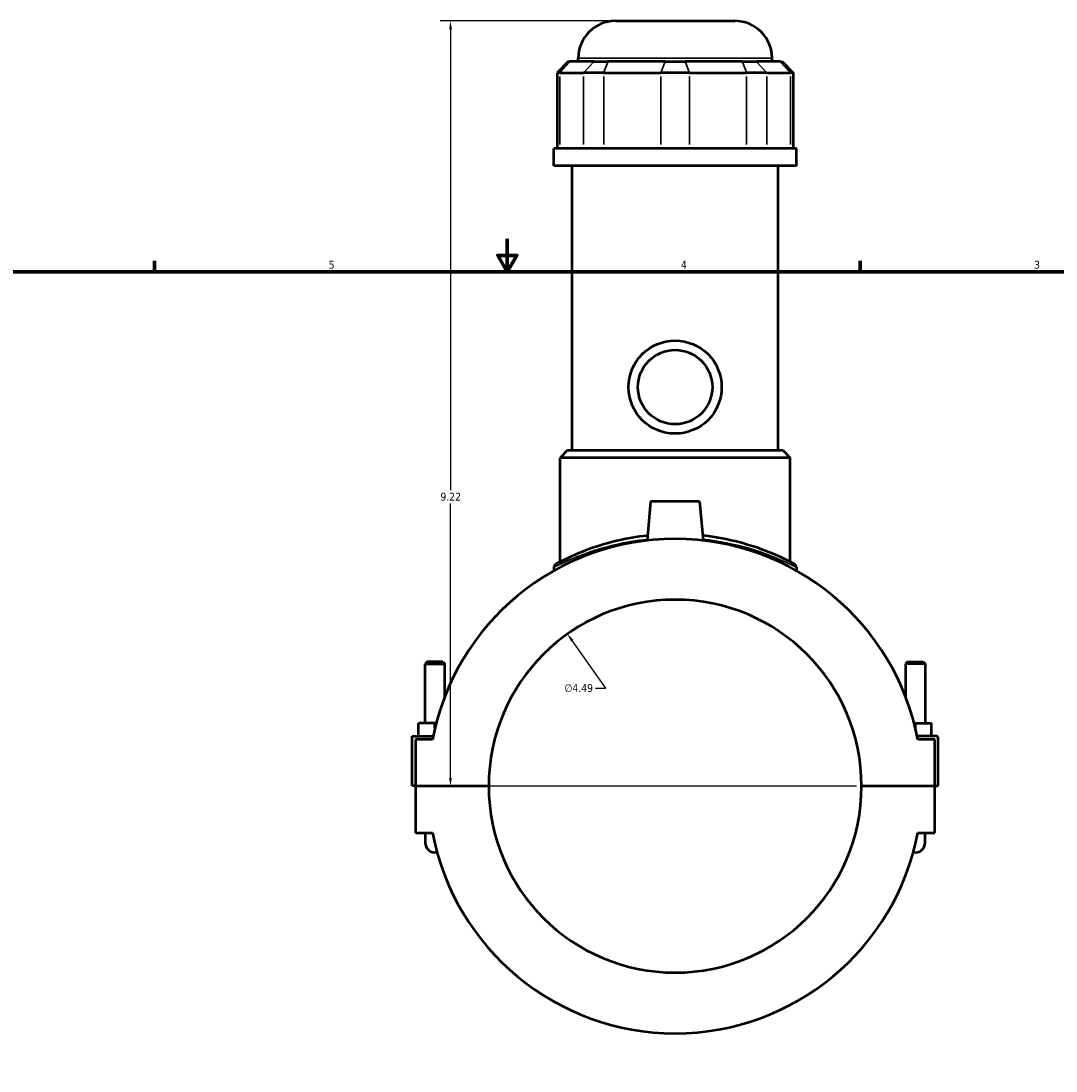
# Model space of a CAD drawing. Header units: inches. Extents: x -1.3 to 48.5, y -1.8 to 47.8.
# Tile 3 of 8: x 11.1 to 23.6, y 11.4 to 24. Entities that reach past the tile are written whole.
import ezdxf

# ---------------------------------------------------------------- set-up
doc = ezdxf.new("R2010")
doc.units = ezdxf.units.IN
doc.header["$MEASUREMENT"] = 0
for name, color, linetype, lineweight in [('Border (ANSI)', 7, 'Continuous', 70), ('Dimension (ANSI)', 7, 'Continuous', 25), ('Visible (ANSI)', 7, 'Continuous', 50), ('Visible Narrow (ANSI)', 7, 'Continuous', 35)]:
    doc.layers.add(name, color=color, linetype=linetype, lineweight=lineweight)
doc.styles.add('Note Text (ANSI)', font='tahoma.ttf')
doc.dimstyles.new('Default (ANSI)', dxfattribs={"dimtxt": 0.094488, "dimasz": 0.098425, "dimexe": 0.125, "dimexo": 0.0625, "dimgap": 0.031496, "dimtad": 0, "dimtih": 1, "dimtoh": 1, "dimrnd": 1e-08, "dimzin": 4, "dimdsep": 46, "dimtxsty": 'Note Text (ANSI)', "dimcen": 0.09, "dimdle": 0.393701, "dimclrd": 256, "dimclre": 256, "dimclrt": 5, "dimadec": 0, "dimazin": 1, "dimtfac": 1, "dimtofl": 0, "dimtmove": 0, "dimatfit": 3, "dimfxl": 1, "dimtolj": 1, "dimtzin": 4, "dimlwd": -1, "dimlwe": -1, "dimarcsym": 0})

# ---------------------------------------------------------------- blocks, each defined once
blk = doc.blocks.new('Borders Default Border')
at = {"layer": 'Border (ANSI)'}
for p, q in [((12.75, 21), (12.75, 21.134)), ((21.25, 21), (21.25, 21.134))]:
    blk.add_line(p, q, dxfattribs=at)
at = {"layer": 'Border (ANSI)', "flags": 128}
for points in [[(17, 21.4), (17, 21), (16.885, 21.2), (17.115, 21.2), (17, 21)], [(0.5, 1), (0.5, 21), (33.5, 21), (33.5, 1), (0.5, 1)]]:
    blk.add_lwpolyline(points, dxfattribs=at)
at = {"layer": 'Border (ANSI)', "color": 5, "true_color": 0x0000ff, "char_height": 0.0945, "attachment_point": 7, "style": 'Note Text (ANSI)'}
for s, insert in [('5', (14.847, 21.038)), ('4', (19.092, 21.04)), ('3', (23.346, 21.038))]:
    blk.add_mtext(s, dxfattribs=dict(at, insert=insert))
blk = doc.blocks.new('*D8')
at = {"layer": 'Defpoints', "color": 0, "transparency": 16777216}
for p in [(17.724, 16.64), (20.32, 12.974)]:
    blk.add_point(p, dxfattribs=at)
at = {"layer": 'Dimension (ANSI)', "transparency": 16777216}
for p, q in [((18.187, 15.986), (17.781, 16.56)), ((18.062, 15.986), (18.187, 15.986))]:
    blk.add_line(p, q, dxfattribs=at)
blk.add_solid([(17.794, 16.569), (17.768, 16.55), (17.724, 16.64)], dxfattribs=at)
at = {"layer": 'Dimension (ANSI)', "color": 5, "transparency": 16777216, "insert": (17.687, 16.036), "char_height": 0.0945, "attachment_point": 1, "style": 'Note Text (ANSI)'}
blk.add_mtext('\\A1;∅4.49', dxfattribs=at)
blk = doc.blocks.new('*D10')
at = {"layer": 'Defpoints', "color": 0, "transparency": 16777216}
for p in [(16.315, 24.023), (18.303, 24.023), (21.268, 14.807)]:
    blk.add_point(p, dxfattribs=at)
at = {"layer": 'Dimension (ANSI)', "transparency": 16777216}
for p, q in [((18.241, 24.023), (16.19, 24.023)), ((16.315, 23.924), (16.315, 18.372)), ((16.315, 14.905), (16.315, 18.211)), ((21.205, 14.807), (16.19, 14.807))]:
    blk.add_line(p, q, dxfattribs=at)
for points in [[(16.299, 23.924), (16.332, 23.924), (16.315, 24.023)], [(16.299, 14.905), (16.332, 14.905), (16.315, 14.807)]]:
    blk.add_solid(points, dxfattribs=at)
at = {"layer": 'Dimension (ANSI)', "color": 5, "transparency": 16777216, "insert": (16.194, 18.341), "char_height": 0.0945, "attachment_point": 1, "style": 'Note Text (ANSI)'}
blk.add_mtext('\\A1;9.22', dxfattribs=at)

msp = doc.modelspace()

# ---------------------------------------------------------------- linework, layer by layer
at = {"layer": 'Visible (ANSI)'}
for p, q in [((18.303, 24.023), (19.741, 24.023)), ((17.734, 23.535), (17.599, 23.4)), ((17.734, 23.535), (17.758, 23.535)), ((18.043, 23.535), (17.758, 23.535)), ((17.854, 23.535), (17.854, 23.574)), ((18.043, 23.535), (18.213, 23.535)), ((18.902, 23.535), (18.213, 23.535)), ((18.902, 23.535), (19.142, 23.535)), ((19.831, 23.535), (19.142, 23.535)), ((19.831, 23.535), (20.001, 23.535)), ((20.286, 23.535), (20.001, 23.535)), ((20.19, 23.535), (20.19, 23.574)), ((20.286, 23.535), (20.31, 23.535)), ((20.31, 23.535), (20.445, 23.4)), ((17.633, 23.4), (17.599, 23.4)), ((17.599, 23.4), (17.599, 22.489)), ((17.633, 23.4), (17.918, 23.4)), ((18.161, 23.4), (17.918, 23.4)), ((18.161, 23.4), (18.85, 23.4)), ((19.194, 23.4), (18.85, 23.4)), ((19.194, 23.4), (19.882, 23.4)), ((20.125, 23.4), (19.882, 23.4)), ((20.125, 23.4), (20.411, 23.4)), ((20.445, 23.4), (20.411, 23.4)), ((20.445, 23.4), (20.445, 22.489)), ((20.482, 22.489), (17.562, 22.489)), ((17.562, 22.28), (17.562, 22.489)), ((20.482, 22.28), (20.482, 22.489)), ((20.482, 22.28), (17.562, 22.28)), ((17.781, 18.853), (17.781, 22.28)), ((20.263, 18.853), (20.263, 22.28)), ((17.725, 18.853), (17.635, 18.763)), ((17.725, 18.853), (20.319, 18.853)), ((20.319, 18.853), (20.409, 18.763)), ((20.409, 18.763), (17.635, 18.763)), ((17.635, 17.508), (17.635, 18.763)), ((20.409, 17.508), (20.409, 18.763)), ((18.727, 18.234), (18.686, 17.766)), ((19.317, 18.234), (18.727, 18.234)), ((19.317, 18.234), (19.358, 17.766)), ((17.562, 17.443), (17.562, 17.403)), ((20.482, 17.443), (20.482, 17.403)), ((16.034, 16.306), (16.01, 16.282)), ((16.01, 16.282), (16.246, 16.282)), ((16.01, 15.565), (16.01, 16.282)), ((16.223, 16.306), (16.034, 16.306)), ((16.223, 16.306), (16.246, 16.282)), ((16.246, 15.887), (16.246, 16.282)), ((21.821, 16.306), (21.798, 16.282)), ((22.034, 16.282), (21.798, 16.282)), ((21.798, 16.282), (21.798, 15.887)), ((21.821, 16.306), (22.01, 16.306)), ((22.01, 16.306), (22.034, 16.282)), ((22.034, 16.282), (22.034, 15.565)), ((15.931, 15.408), (15.931, 15.565)), ((16.128, 15.565), (15.931, 15.565)), ((16.142, 15.565), (16.128, 15.565)), ((16.128, 15.511), (16.128, 15.565)), ((21.902, 15.565), (21.916, 15.565)), ((21.916, 15.511), (21.916, 15.565)), ((21.916, 15.565), (22.112, 15.565)), ((22.112, 15.408), (22.112, 15.565)), ((15.852, 15.408), (16.105, 15.408)), ((15.852, 14.809), (15.852, 15.408)), ((16.097, 15.368), (15.892, 15.368)), ((15.892, 15.368), (15.892, 14.809)), ((22.172, 15.408), (21.939, 15.408)), ((22.152, 15.368), (21.947, 15.368)), ((22.152, 14.809), (22.152, 15.368)), ((22.191, 14.809), (22.191, 15.388)), ((15.892, 14.809), (15.852, 14.809)), ((15.892, 14.809), (16.776, 14.809)), ((15.892, 14.805), (15.892, 14.245)), ((16.776, 14.805), (15.892, 14.805)), ((16.01, 14.805), (16.01, 14.809)), ((16.246, 14.805), (16.246, 14.809)), ((21.268, 14.809), (22.152, 14.809)), ((22.152, 14.805), (21.268, 14.805)), ((21.798, 14.809), (21.798, 14.805)), ((22.034, 14.809), (22.034, 14.805)), ((22.152, 14.809), (22.191, 14.809)), ((22.152, 14.245), (22.152, 14.805)), ((15.892, 14.245), (16.097, 14.245)), ((16.01, 14.245), (16.01, 14.127)), ((21.947, 14.245), (22.152, 14.245)), ((22.034, 14.127), (22.034, 14.245))]:
    msp.add_line(p, q, dxfattribs=at)
for radius in [0.56, 0.448]:
    msp.add_circle((19.022, 19.613), radius, dxfattribs=at)
for centre, radius, start, end in [((18.303, 23.574), 0.449, 90, 180), ((19.741, 23.574), 0.449, 0, 90), ((19.022, 14.807), 2.978, 10.8674, 169.1326), ((17.607, 17.443), 0.0449, 118.2275, 180), ((20.437, 17.443), 0.0449, 0, 61.7725), ((19.022, 14.807), 2.246, 0.0502, 179.9498), ((22.172, 15.388), 0.0197, 0, 90), ((19.022, 14.807), 2.246, 180.0502, 359.9498), ((19.022, 14.807), 2.978, 190.8674, 349.1326), ((16.128, 14.127), 0.118, 180, 281.5563), ((21.916, 14.127), 0.118, 258.4437, 0)]:
    msp.add_arc(centre, radius, start, end, dxfattribs=at)
for points, knots in [([(18.691, 17.825), (18.56, 17.811), (18.435, 17.788), (18.177, 17.727), (18.05, 17.686), (17.812, 17.596), (17.712, 17.547), (17.617, 17.499), (17.596, 17.488), (17.587, 17.483), (17.586, 17.482), (17.586, 17.482)], [17.90688, 17.90688, 17.90688, 17.90688, 18.914194, 18.914194, 20.156199, 20.156199, 21.675962, 21.675962, 22.536321, 22.536321, 22.767368, 22.767368, 22.767368, 22.767368]), ([(20.458, 17.482), (20.458, 17.482), (20.442, 17.491), (20.372, 17.527), (20.311, 17.558), (20.139, 17.632), (20.021, 17.678), (19.728, 17.765), (19.546, 17.804), (19.353, 17.825)], [11.383684, 11.383684, 11.383684, 11.383684, 12.312796, 12.312796, 13.435506, 13.435506, 14.754448, 14.754448, 16.244152, 16.244152, 16.244152, 16.244152])]:
    msp.add_open_spline(points, degree=3, knots=knots, dxfattribs=at)
at = {"layer": 'Visible Narrow (ANSI)'}
for p, q in [((17.751, 23.528), (17.639, 23.407)), ((20.175, 23.574), (17.868, 23.574)), ((18.037, 23.528), (17.925, 23.407)), ((18.21, 23.528), (18.164, 23.407)), ((18.899, 23.528), (18.853, 23.407)), ((19.145, 23.528), (19.191, 23.407)), ((19.833, 23.528), (19.88, 23.407)), ((20.007, 23.528), (20.119, 23.407)), ((20.292, 23.528), (20.404, 23.407)), ((17.633, 22.535), (17.633, 23.355)), ((17.918, 23.355), (17.918, 22.535)), ((18.161, 22.535), (18.161, 23.355)), ((18.85, 23.355), (18.85, 22.535)), ((19.194, 22.535), (19.194, 23.355)), ((19.882, 23.355), (19.882, 22.535)), ((20.125, 22.535), (20.125, 23.355)), ((20.411, 23.355), (20.411, 22.535))]:
    msp.add_line(p, q, dxfattribs=at)
msp.add_arc((20.437, 17.443), 0.0449, 3.0886, 58.6839, dxfattribs=at)
for points, knots in [([(17.562, 17.443), (17.562, 17.443), (17.563, 17.443), (17.573, 17.448), (17.594, 17.46), (17.691, 17.507), (17.792, 17.554), (18.034, 17.643), (18.163, 17.684), (18.425, 17.744), (18.554, 17.767), (18.687, 17.781)], [-22.767368, -22.767368, -22.767368, -22.767368, -22.536321, -22.536321, -21.675962, -21.675962, -20.156199, -20.156199, -18.914194, -18.914194, -17.90293, -17.90293, -17.90293, -17.90293]), ([(19.357, 17.781), (19.554, 17.76), (19.739, 17.721), (20.038, 17.635), (20.158, 17.59), (20.332, 17.517), (20.394, 17.487), (20.465, 17.452), (20.482, 17.443), (20.482, 17.443)], [-16.248102, -16.248102, -16.248102, -16.248102, -14.754448, -14.754448, -13.435506, -13.435506, -12.312796, -12.312796, -11.383684, -11.383684, -11.383684, -11.383684])]:
    msp.add_open_spline(points, degree=3, knots=knots, dxfattribs=at)

# ---------------------------------------------------------------- block references
msp.add_blockref('Borders Default Border', (0, 0))

# ---------------------------------------------------------------- dimensions: what is measured, and where the dimension line sits
at = {"layer": 'Dimension (ANSI)'}
dim = msp.add_linear_dim(base=(16.315, 24.023), p1=(21.268, 14.807), p2=(18.303, 24.023), angle=90, dimstyle='Default (ANSI)', override={"dimgap": 0.031496, "dimdec": 2, "dimtol": 0, "dimlim": 0, "dimtp": 0, "dimtm": 0, "dimtdec": 2, "dimatfit": 1}, dxfattribs=at)
dim.commit()
dim.dimension.update_dxf_attribs({"geometry": '*D10', "text_midpoint": (16.315, 18.292), "dimtype": 160})
dim = msp.add_diameter_dim_2p(p1=(20.32, 12.974), p2=(17.724, 16.64), dimstyle='Default (ANSI)', override={"dimgap": 0.031496, "dimdec": 2, "dimlfac": 1, "dimtol": 0, "dimlim": 0, "dimtp": 0, "dimtm": 0, "dimtdec": 2}, dxfattribs=at)
dim.commit()
dim.dimension.update_dxf_attribs({"geometry": '*D8', "text_midpoint": (17.859, 15.986), "dimtype": 163})

doc.saveas('drawing.dxf')
